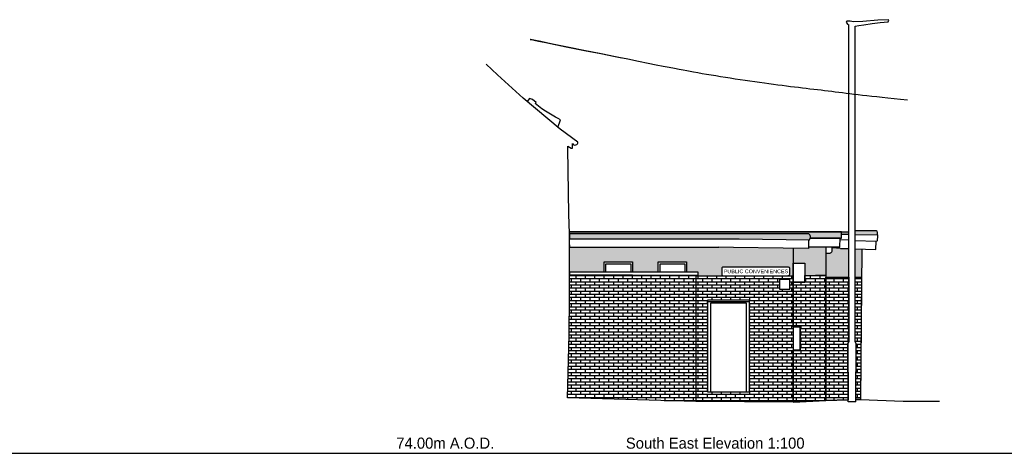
# Model space of a CAD drawing. Header units: metres. Extents: x 313915 to 314071, y 120624 to 120844.
# Tile 4 of 17: x 313927 to 313949, y 120644 to 120653. Entities that reach past the tile are written whole.
import ezdxf

# ---------------------------------------------------------------- set-up
doc = ezdxf.new("R2010")
doc.units = ezdxf.units.M
doc.header["$MEASUREMENT"] = 0
for name, color, linetype in [('Datum', 7, 'Continuous'), ('Elevations', 7, 'Continuous'), ('Text', 7, 'Continuous')]:
    doc.layers.add(name, color=color, linetype=linetype)
doc.layers.add('Elevations - Hatching', color=253, linetype='Continuous', transparency=0.8)
doc.styles.add('Arial', font='arial.ttf')
doc.styles.add('FCDFNT9', font='txt')

msp = doc.modelspace()

# ---------------------------------------------------------------- hatches: boundary and pattern name
at = {"layer": 'Elevations'}
h = msp.add_hatch(color=251, dxfattribs=at)
h.dxf.hatch_style = 1
edge = h.paths.add_edge_path()
edge.add_line((313944.9708593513, 120648.3319517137), (313939.0772769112, 120648.3319517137))
edge.add_line((313939.0772769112, 120648.3319517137), (313939.0780333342, 120648.2917297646))
edge.add_line((313939.0780333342, 120648.2917297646), (313944.2184083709, 120648.2960658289))
edge.add_arc((313944.2255198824, 120648.2187695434), 0.07762273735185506, -19.783834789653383, 95.25660106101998, ccw=False)
edge.add_line((313944.2985610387, 120648.1924963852), (313944.9708593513, 120648.1924963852))
edge.add_line((313944.9708593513, 120648.1924963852), (313944.9708593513, 120648.3319517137))
h.paths.add_polyline_path([(313945.134320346, 120648.3319517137), (313944.9708593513, 120648.3319517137), (313944.9708593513, 120648.2788063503), (313945.134320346, 120648.2761937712)])
h.paths.add_polyline_path([(313945.7553622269, 120648.3186105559), (313945.7469433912, 120648.3424016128), (313945.731073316, 120648.3536961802), (313945.2666644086, 120648.3536961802), (313945.2666644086, 120648.2740785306), (313945.7586806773, 120648.2662146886)])
edge = h.paths.add_edge_path()
edge.add_line((313944.2489534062, 120648.2959549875), (313939.0780333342, 120648.2917297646))
edge.add_line((313939.0780333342, 120648.2917297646), (313939.0780333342, 120648.1765774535))
edge.add_line((313939.0780333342, 120648.1765774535), (313942.7577598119, 120648.1765774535))
edge.add_line((313942.7577598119, 120648.1765774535), (313944.2772399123, 120648.1574719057))
edge.add_arc((313944.2180418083, 120648.2175105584), 0.08431521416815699, 314.596105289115, 428.4927191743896)
edge = h.paths.add_edge_path()
edge.add_arc((313962.3588632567, 120648.310733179), 0.0190912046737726, 1.691072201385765, 72.47371838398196)
edge.add_line((313962.3646124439, 120648.3289381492), (313962.3428077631, 120648.3303743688))
edge.add_line((313962.3428077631, 120648.3303743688), (313962.0977081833, 120648.3240200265))
edge.add_line((313962.0977081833, 120648.3240200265), (313961.756305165, 120648.3322026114))
edge.add_line((313961.756305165, 120648.3322026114), (313955.5669176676, 120648.3539470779))
edge.add_line((313955.5669176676, 120648.3539470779), (313955.1025087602, 120648.3539470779))
edge.add_line((313955.1025087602, 120648.3539470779), (313955.086638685, 120648.3426525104))
edge.add_line((313955.086638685, 120648.3426525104), (313955.0782198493, 120648.3188614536))
edge.add_line((313955.0782198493, 120648.3188614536), (313955.072344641, 120648.2260962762))
edge.add_line((313955.072344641, 120648.2260962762), (313959.366872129, 120648.2107464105))
edge.add_arc((313959.3835890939, 120648.163102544), 0.05049153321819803, 70.25580436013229, 109.3346144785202, ccw=False)
edge.add_line((313959.4006462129, 120648.2106256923), (313962.363852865, 120648.2000343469))
edge.add_arc((313962.3639157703, 120648.2176337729), 0.01759953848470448, 269.7952096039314, 344.227081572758)
edge.add_line((313962.3808526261, 120648.2128497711), (313962.3779461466, 120648.3112965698))
at = {"layer": 'Elevations', "transparency": 33554483}
h = msp.add_hatch(color=253, dxfattribs=at)
h.dxf.hatch_style = 1
h.paths.add_polyline_path([(313943.9300419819, 120647.9726608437), (313943.7099690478, 120647.9757754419), (313942.6338770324, 120647.9901042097), (313942.3149982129, 120647.996238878), (313939.0800942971, 120647.996238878), (313939.0801350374, 120647.457637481), (313939.8321312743, 120647.457637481), (313939.8321312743, 120647.6779580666), (313940.4473609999, 120647.6779580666), (313940.4473609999, 120647.457637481), (313941.0021906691, 120647.457637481), (313941.0021906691, 120647.6779580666), (313941.6174203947, 120647.6779580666), (313941.6174203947, 120647.457637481), (313941.8696495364, 120647.457637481), (313941.8696495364, 120647.3926934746), (313941.8199104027, 120647.3926934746), (313941.8199104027, 120647.3796046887), (313942.4073311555, 120647.3796046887, -0.4208991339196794), (313942.3795071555, 120647.4068021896), (313942.3795071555, 120647.5366569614, -0.4320204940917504), (313942.4071350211, 120647.5660063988), (313943.8269893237, 120647.5660063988, -0.3584382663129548), (313943.8520954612, 120647.5354843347), (313943.8520954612, 120647.4149314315, -0.2714403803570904), (313943.8422121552, 120647.3932099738, -0.1546358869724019), (313943.7992727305, 120647.3796046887), (313943.9300419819, 120647.3796046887), (313943.9300419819, 120647.6527346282)])
h.paths.add_polyline_path([(313944.633868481, 120648.002867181), (313944.2597099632, 120648.002867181), (313944.2597099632, 120647.9679951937), (313943.9300419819, 120647.9726608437), (313943.9300419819, 120647.6527346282), (313944.1784825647, 120647.6527346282), (313944.1784825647, 120647.3864088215), (313944.633868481, 120647.3994739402)])
edge = h.paths.add_edge_path()
edge.add_line((313945.134320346, 120647.9656870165), (313944.9514608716, 120647.9711240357))
edge.add_line((313944.9514608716, 120647.9711240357), (313944.7715534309, 120647.9864238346))
edge.add_spline(control_points=[(313944.7715534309, 120647.9864238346), (313944.7721286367, 120647.9657503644), (313944.7754790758, 120647.9384266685), (313944.7698172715, 120647.9096659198), (313944.7546875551, 120647.8844658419), (313944.7395568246, 120647.8718658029), (313944.7108094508, 120647.8648095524), (313944.633868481, 120647.8653137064)], knot_values=[0, 0, 0, 0, 0.8064430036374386, 1.806443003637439, 2.806443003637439, 3.806443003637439, 4.806443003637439, 4.806443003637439, 4.806443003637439, 4.806443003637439], degree=3, periodic=0)
edge.add_line((313944.633868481, 120647.8653137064), (313944.633868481, 120647.3994739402))
edge.add_line((313944.633868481, 120647.3994739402), (313944.633868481, 120647.345205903))
edge.add_line((313944.633868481, 120647.345205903), (313945.134320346, 120647.345205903))
edge.add_line((313945.134320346, 120647.345205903), (313945.134320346, 120647.9656870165))
h.paths.add_polyline_path([(313945.4116753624, 120647.9574403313), (313945.2666644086, 120647.9617519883), (313945.2666644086, 120647.345205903), (313945.4072435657, 120647.345205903)])
edge = h.paths.add_edge_path()
edge.add_line((313959.3633520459, 120647.8867457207), (313959.3633520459, 120648.0379181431))
edge.add_line((313959.3633520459, 120648.0379181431), (313955.4213259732, 120648.0379181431))
edge.add_line((313955.4213259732, 120648.0379181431), (313955.4260895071, 120647.3798555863))
edge.add_line((313955.4260895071, 120647.3798555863), (313957.2147705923, 120647.3835027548))
edge.add_line((313957.2147705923, 120647.3835027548), (313957.2146064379, 120647.4640089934))
edge.add_line((313957.214606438, 120647.4640089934), (313957.1072315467, 120647.4640089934))
edge.add_arc((313957.1027996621, 120647.4841051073), 0.0205790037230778, 102.4366209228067, 282.43662092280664, ccw=False)
edge.add_line((313957.0983677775, 120647.5042012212), (313957.214524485, 120647.5042012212))
edge.add_line((313957.2145244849, 120647.5042012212), (313957.2140791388, 120647.722612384))
edge.add_arc((313957.234318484, 120647.6523879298), 0.07308286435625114, 74.15617815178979, 106.0774767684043, ccw=False)
edge.add_line((313957.254271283, 120647.7226943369), (313957.2547167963, 120647.5042012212))
edge.add_line((313957.2547167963, 120647.5042012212), (313957.8349327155, 120647.5042012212))
edge.add_line((313957.8349327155, 120647.5042012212), (313957.834493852, 120647.7194330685))
edge.add_arc((313957.8547331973, 120647.6492086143), 0.07308286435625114, 74.15617815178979, 106.0774767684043, ccw=False)
edge.add_line((313957.8746859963, 120647.7195150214), (313957.8751250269, 120647.5042012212))
edge.add_line((313957.8751250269, 120647.5042012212), (313958.4651782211, 120647.5042012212))
edge.add_line((313958.4651782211, 120647.5042012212), (313958.4647384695, 120647.7198686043))
edge.add_arc((313958.4849778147, 120647.6496441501), 0.07308286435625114, 74.15617815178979, 106.0774767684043, ccw=False)
edge.add_line((313958.5049306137, 120647.7199505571), (313958.5053705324, 120647.5042012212))
edge.add_line((313958.5053705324, 120647.5042012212), (313958.6216459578, 120647.5042012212))
edge.add_arc((313958.6142951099, 120647.4841051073), 0.02139833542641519, -69.90826118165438, 69.90826118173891, ccw=False)
edge.add_line((313958.6216459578, 120647.4640089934), (313958.5054524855, 120647.4640089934))
edge.add_line((313958.5054524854, 120647.4640089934), (313958.5056112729, 120647.3861348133))
edge.add_line((313958.5056112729, 120647.3861348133), (313960.3994512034, 120647.3899964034))
edge.add_spline(control_points=[(313960.3994512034, 120647.3899964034), (313960.3988545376, 120647.433493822), (313960.3981614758, 120647.4740802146), (313960.3951965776, 120647.59460545), (313960.3924388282, 120647.6616409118), (313960.3860507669, 120647.7557776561), (313960.382445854, 120647.7866068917), (313960.3717747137, 120647.8652805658), (313960.3646667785, 120647.8962398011), (313960.3524510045, 120647.9426580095), (313960.3477215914, 120647.9594395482), (313960.3364119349, 120647.990943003), (313960.3305298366, 120648.005864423), (313960.3207631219, 120648.0305550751), (313960.3198179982, 120648.0329443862), (313960.3188364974, 120648.0354251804), (313960.3178501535, 120648.0379181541)], knot_values=[1.896130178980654, 1.896130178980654, 1.896130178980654, 1.896130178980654, 2.328642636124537, 2.328642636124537, 3.254624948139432, 3.254624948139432, 4.180607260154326, 4.180607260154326, 5.935741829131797, 5.935741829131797, 7.1732646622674, 7.1732646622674, 8, 8, 8, 8.080003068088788, 8.080003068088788, 8.080003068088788, 8.080003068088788], degree=3, periodic=0)
edge.add_line((313960.3178501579, 120648.0379181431), (313959.4038899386, 120648.0379181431))
edge.add_line((313959.4038899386, 120648.0379181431), (313959.4038899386, 120647.8921134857))
edge.add_arc((313959.3880852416, 120647.85571515), 0.03968157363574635, 0, 66.5287996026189, ccw=False)
edge.add_arc((313959.3880852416, 120647.85571515), 0.03968157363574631, -180, 0, ccw=False)
edge.add_arc((313959.3880852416, 120647.85571515), 0.03968157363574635, 128.5569126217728, 180, ccw=False)
h.paths.add_polyline_path([(313956.9734866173, 120647.5583189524), (313956.9734866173, 120647.4251220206, -0.4075594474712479), (313956.9469015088, 120647.3979245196), (313955.5537210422, 120647.3979245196, -0.1546358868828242), (313955.5107816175, 120647.4115298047, -0.2168072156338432), (313955.5008983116, 120647.4283937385), (313955.5008983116, 120647.5538041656, -0.3584382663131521), (313955.5260044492, 120647.5843262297), (313956.9458587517, 120647.5843262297, -0.3966280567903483)], flags=16)
h.paths.add_polyline_path([(313958.4652601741, 120647.4640089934), (313957.8752069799, 120647.4640089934), (313957.8753683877, 120647.3848497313), (313958.4654191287, 120647.3860528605)], flags=17)
h.paths.add_polyline_path([(313957.8350146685, 120647.4640089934), (313957.2547987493, 120647.4640089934), (313957.2549627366, 120647.3835847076), (313957.8351762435, 120647.3847677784)], flags=17)
edge = h.paths.add_edge_path()
edge.add_line((313962.2077761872, 120648.0379181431), (313960.3609030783, 120648.0379181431))
edge.add_spline(control_points=[(313960.3609030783, 120648.0379181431), (313960.3672817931, 120648.0217794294), (313960.3719063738, 120648.0099998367), (313960.3837966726, 120647.97811931), (313960.389033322, 120647.9604621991), (313960.4022312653, 120647.9113659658), (313960.4104253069, 120647.8776101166), (313960.4220147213, 120647.7930196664), (313960.4257766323, 120647.7611515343), (313960.4323780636, 120647.6649303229), (313960.4351881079, 120647.5968677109), (313960.4381922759, 120647.4747434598), (313960.4388897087, 120647.4338598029), (313960.4394895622, 120647.3900780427)], knot_values=[1.894384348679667, 1.894384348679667, 1.894384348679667, 1.894384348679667, 2.47913062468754, 2.47913062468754, 3.717815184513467, 3.717815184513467, 5.607353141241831, 5.607353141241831, 6.543832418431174, 6.543832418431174, 7.480311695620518, 7.480311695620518, 7.914550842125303, 7.914550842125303, 7.914550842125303, 7.914550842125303], degree=3, periodic=0)
edge.add_line((313960.4394895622, 120647.3900780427), (313960.5218537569, 120647.3902459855))
edge.add_line((313960.5218537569, 120647.3902459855), (313960.5218537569, 120647.6930102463))
edge.add_line((313960.5218537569, 120647.6930102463), (313961.1369818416, 120647.6930102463))
edge.add_line((313961.1369818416, 120647.6930102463), (313961.1369818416, 120647.3915002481))
edge.add_line((313961.1369818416, 120647.3915002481), (313961.2953312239, 120647.3918231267))
edge.add_line((313961.2953312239, 120647.3918231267), (313961.2953312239, 120647.6930102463))
edge.add_line((313961.2953312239, 120647.6930102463), (313961.9104593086, 120647.6930102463))
edge.add_line((313961.9104593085, 120647.6930102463), (313961.9104593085, 120647.3930773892))
edge.add_line((313961.9104593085, 120647.3930773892), (313962.2056443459, 120647.3936792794))
edge.add_line((313962.2056443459, 120647.3936792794), (313962.2077761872, 120648.0379181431))
h.paths.add_polyline_path([(313955.5215655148, 120647.4295015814), (313956.9584113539, 120647.4295015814), (313956.9584113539, 120647.5536762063), (313955.5215655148, 120647.5536762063)], flags=8)
at = {"layer": 'Elevations - Hatching', "transparency": 33554483}
h = msp.add_hatch(dxfattribs=at)
h.set_pattern_fill('AR-BRSTD', color=256, scale=0.001)
h.set_pattern_definition([(0, (313866.5816073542, 120697.5140731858), (0, 0.0677418), []), (90, (313866.5816073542, 120697.5140731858), (-0.1016, 0.0677418), [0.0677418, -0.0677418])])
h.paths.add_polyline_path([(313945.134320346, 120647.345205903), (313944.633868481, 120647.345205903), (313944.633868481, 120644.6773979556), (313945.1152092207, 120644.6903465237), (313945.1077133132, 120645.8999150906), (313945.134320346, 120645.9539706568)])
h.paths.add_polyline_path([(313945.4072435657, 120647.345205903), (313945.2666644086, 120647.345205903), (313945.2666644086, 120645.9539706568), (313945.2932714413, 120645.8999150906), (313945.2858039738, 120644.6949357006), (313945.3880789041, 120644.697687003)])
h.paths.add_polyline_path([(313941.8199104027, 120647.3926934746), (313939.0801388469, 120647.4072743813), (313939.0801762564, 120646.9127064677), (313939.072618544, 120646.0980413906), (313939.0356381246, 120644.7353069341), (313941.8199104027, 120644.6558926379)])
h.paths.add_polyline_path([(313942.970818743, 120646.8542991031), (313942.970818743, 120644.8542991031), (313942.080818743, 120644.8542991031), (313942.080818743, 120646.8542991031)], flags=16)
h.paths.add_polyline_path([(313943.8579440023, 120647.0900539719), (313943.6310744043, 120647.0900539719), (313943.6310744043, 120647.299181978), (313943.8579440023, 120647.299181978)], flags=16)
h.paths.add_polyline_path([(313943.9300419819, 120647.3796046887), (313941.8199104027, 120647.3796046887), (313941.8199104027, 120644.6558926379), (313943.9300419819, 120644.6420628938)])
h.paths.add_polyline_path([(313944.1784825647, 120647.3864088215), (313944.633868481, 120647.3994739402), (313944.633868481, 120644.6773979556), (313943.9300419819, 120644.6420628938), (313943.9300419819, 120645.7635045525), (313944.0777413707, 120645.7635045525), (313944.0777413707, 120646.2735561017), (313943.9300419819, 120646.2735561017), (313943.9300419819, 120647.2396785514), (313944.1784825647, 120647.2396785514)])

# ---------------------------------------------------------------- linework, layer by layer
at = {"layer": 'Datum'}
msp.add_lwpolyline([(313925.1966130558, 120643.5317297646), (313968.5338143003, 120643.5317297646)], dxfattribs=at)
at = {"layer": 'Elevations'}
for p, q in [((313942.080818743, 120644.8542991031), (313942.080818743, 120646.8542991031)), ((313942.080818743, 120646.8542991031), (313942.970818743, 120646.8542991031)), ((313942.080818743, 120646.823950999), (313942.970818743, 120646.823950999)), ((313942.140818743, 120644.8542991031), (313942.140818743, 120646.7942991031)), ((313942.140818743, 120646.7942991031), (313942.910818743, 120646.7942991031)), ((313942.910818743, 120646.7942991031), (313942.910818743, 120644.8542991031)), ((313942.970818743, 120646.8542991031), (313942.970818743, 120644.8542991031))]:
    msp.add_line(p, q, dxfattribs=at)
for points in [[(313945.2666644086, 120652.7832437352), (313945.3470776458, 120652.8004116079), (313945.4600230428, 120652.8169012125), (313945.638726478, 120652.8429912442), (313945.8093505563, 120652.8645809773), (313945.9854811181, 120652.8780706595), (313946.0010504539, 120652.9133792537), (313945.9860797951, 120652.9256470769), (313945.7630217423, 120652.9133792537), (313945.438673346, 120652.8880925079), (313945.2363877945, 120652.8813924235), (313945.1613206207, 120652.8924534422), (313945.0896213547, 120652.8919725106), (313945.077591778, 120652.8698508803), (313945.1055007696, 120652.8289737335), (313945.134320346, 120652.8159487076)], [(313945.1154923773, 120644.644655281), (313945.1077133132, 120645.8999150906), (313945.134320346, 120645.9539706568), (313945.134320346, 120652.8159487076)], [(313945.2854923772, 120644.644655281), (313945.2932714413, 120645.8999150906), (313945.2666644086, 120645.9539706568), (313945.2666644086, 120652.7832437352)], [(313939.2654093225, 120650.2701099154), (313938.8824186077, 120650.5505161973), (313938.0787214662, 120651.2250999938), (313937.5205752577, 120651.7301765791), (313937.277086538, 120651.9588225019)], [(313938.341301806, 120651.1080828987), (313938.3574020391, 120651.1313854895), (313938.2809218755, 120651.1972967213), (313938.2137128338, 120651.2181924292), (313938.1613195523, 120651.1557712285)], [(313938.8309948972, 120650.5936787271), (313938.8884338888, 120650.7540809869)], [(313939.035610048, 120644.7342723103), (313939.072618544, 120646.0980413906), (313939.0801762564, 120646.9127064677), (313939.0800942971, 120647.996238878), (313939.0780333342, 120648.1765774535), (313939.0780333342, 120648.2917297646), (313939.0701220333, 120648.7124043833), (313939.0479186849, 120650.1357782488), (313939.0479186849, 120650.1888450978), (313939.1150993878, 120650.1455555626), (313939.1237620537, 120650.1399735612), (313939.1488914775, 120650.1399735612), (313939.1488914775, 120650.2399955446)], [(313939.0772769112, 120648.3319517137), (313945.134320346, 120648.3319517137)], [(313944.2985610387, 120648.1924963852), (313944.9708593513, 120648.1924963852), (313944.9708593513, 120648.3319517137), (313939.0772769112, 120648.3319517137)], [(313939.0780333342, 120648.2917297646), (313944.2580488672, 120648.2917297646)], [(313939.0780333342, 120648.2917297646), (313939.0780333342, 120648.1765774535), (313942.7577598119, 120648.1765774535), (313944.2772399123, 120648.1574719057)], [(313944.2597099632, 120648.002867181), (313944.9350601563, 120648.002867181), (313944.9459136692, 120648.1924963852), (313944.2985610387, 120648.1924963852)], [(313944.9459136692, 120648.1924963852), (313944.9708593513, 120648.1924963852), (313944.9708593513, 120648.3319517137)], [(313944.9708593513, 120648.2788063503), (313945.134320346, 120648.2761937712)], [(313945.7559412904, 120648.1549542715), (313945.76149096, 120648.2218424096), (313945.7553622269, 120648.3186105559), (313945.7469433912, 120648.3424016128), (313945.731073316, 120648.3536961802), (313945.2666644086, 120648.3536961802)], [(313945.2666644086, 120648.2740785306), (313945.7586806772, 120648.2662146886)], [(313939.079519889, 120648.0465007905), (313939.0800942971, 120648.0465007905)], [(313939.0800942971, 120648.0465007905), (313939.0800942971, 120647.996238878)], [(313939.0800942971, 120647.996238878), (313942.3149982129, 120647.996238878)], [(313944.2597099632, 120648.1576923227), (313944.2597099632, 120647.9679951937), (313943.7099690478, 120647.9757754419), (313942.6338770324, 120647.9901042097), (313942.3149982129, 120647.996238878)], [(313943.9300419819, 120647.9726608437), (313943.9300419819, 120644.6420628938)], [(313944.633868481, 120648.002867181), (313944.633868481, 120644.6773979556)], [(313944.9514608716, 120647.9711240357), (313944.7715534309, 120647.9864238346)], [(313945.134320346, 120648.1465290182), (313944.9439064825, 120648.1574274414)], [(313944.9514608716, 120647.9711240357), (313945.134320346, 120647.9656870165)], [(313945.2666644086, 120648.1426123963), (313945.7221949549, 120648.1270607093)], [(313945.2666644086, 120647.9617519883), (313945.7199675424, 120647.9482737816), (313945.7221949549, 120648.1270607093)], [(313945.4116753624, 120647.9574403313), (313945.3880789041, 120644.697687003)], [(313939.8321312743, 120647.457637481), (313939.8321312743, 120647.6779580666), (313940.4473609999, 120647.6779580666), (313940.4473609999, 120647.457637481)], [(313939.8723000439, 120647.457637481), (313939.8723000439, 120647.6377892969), (313940.4071922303, 120647.6377892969), (313940.4071922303, 120647.457637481)], [(313941.0021906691, 120647.457637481), (313941.0021906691, 120647.6779580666), (313941.6174203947, 120647.6779580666), (313941.6174203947, 120647.457637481)], [(313941.0423594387, 120647.457637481), (313941.0423594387, 120647.6377892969), (313941.5772516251, 120647.6377892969), (313941.5772516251, 120647.457637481)], [(313939.0847573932, 120647.457637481), (313939.0801350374, 120647.4576371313)], [(313941.8199104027, 120647.3926934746), (313941.8696495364, 120647.3926934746), (313941.8696495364, 120647.457637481), (313939.0847573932, 120647.457637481), (313939.0847573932, 120647.4072498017), (313941.8199104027, 120647.3926934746)], [(313941.8199104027, 120647.3926934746), (313941.8199104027, 120644.6558926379)], [(313941.8199104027, 120647.3796046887), (313943.9300419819, 120647.3796046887)], [(313944.1784825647, 120647.3864088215), (313944.633868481, 120647.3994739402)], [(313944.633868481, 120647.345205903), (313945.134320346, 120647.345205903)], [(313945.2666644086, 120647.345205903), (313945.4072435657, 120647.345205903)], [(313943.9300419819, 120646.2735561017), (313944.0777413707, 120646.2735561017), (313944.0777413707, 120645.7635045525), (313943.9300419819, 120645.7635045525)], [(313942.970818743, 120644.8542991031), (313942.080818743, 120644.8542991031)], [(313941.8199104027, 120644.6558926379), (313939.0356381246, 120644.7353069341)], [(313943.9300419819, 120644.6420628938), (313941.8199104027, 120644.6558926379)], [(313943.9300419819, 120644.6420628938), (313944.633868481, 120644.6773979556)], [(313944.633868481, 120644.6773979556), (313945.1152092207, 120644.6903465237)], [(313945.2854923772, 120644.644655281), (313945.1154923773, 120644.644655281)], [(313945.2858039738, 120644.6949357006), (313945.3880789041, 120644.697687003)], [(313945.3880789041, 120644.697687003), (313946.3086228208, 120644.6626096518), (313947.0956578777, 120644.6639360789)]]:
    msp.add_lwpolyline(points, dxfattribs=at)
msp.add_lwpolyline([(313942.4073311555, 120647.3796046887), (313943.7992727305, 120647.3796046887, 0.1546358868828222), (313943.8422121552, 120647.3932099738, 0.2168072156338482), (313943.8520954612, 120647.4100739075), (313943.8520954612, 120647.5354843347, 0.3584382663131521), (313943.8269893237, 120647.5660063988), (313942.4071350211, 120647.5660063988, 0.4320204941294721), (313942.3795071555, 120647.5366569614), (313942.3795071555, 120647.4068021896, 0.420899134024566), (313942.4073311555, 120647.3796046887, 0.4151716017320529)], format="xyb", dxfattribs=at)
for points in [[(313943.9300419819, 120647.6527346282), (313944.1784825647, 120647.6527346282), (313944.1784825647, 120647.2396785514), (313943.9300419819, 120647.2396785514)], [(313944.1784825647, 120647.3864088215), (313944.633868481, 120647.3994739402), (313944.633868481, 120644.6773979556), (313943.9300419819, 120644.6420628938), (313943.9300419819, 120645.7635045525), (313944.0777413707, 120645.7635045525), (313944.0777413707, 120646.2735561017), (313943.9300419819, 120646.2735561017), (313943.9300419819, 120647.2396785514), (313944.1784825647, 120647.2396785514)], [(313945.134320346, 120647.345205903), (313945.134320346, 120645.9539706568), (313945.1077133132, 120645.8999150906), (313945.1152092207, 120644.6903465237), (313944.633868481, 120644.6773979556), (313944.633868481, 120647.345205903)], [(313945.4072435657, 120647.345205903), (313945.3880789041, 120644.697687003), (313945.2858039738, 120644.6949357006), (313945.2932714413, 120645.8999150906), (313945.2666644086, 120645.9539706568), (313945.2666644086, 120647.345205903)], [(313943.6310744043, 120647.0900539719), (313943.8579440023, 120647.0900539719), (313943.8579440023, 120647.299181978), (313943.6310744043, 120647.299181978)]]:
    msp.add_lwpolyline(points, close=True, dxfattribs=at)
for centre, radius, start, end in [((313939.2027369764, 120650.2721290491), 0.06270486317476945, 210.8275840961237, 358.1547230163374), ((313944.2180418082, 120648.2175105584), 0.08431521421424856, 314.596105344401, 61.67359371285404), ((313945.7285171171, 120648.1537723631), 0.02744962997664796, 256.6841662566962, 2.467767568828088)]:
    msp.add_arc(centre, radius, start, end, dxfattribs=at)
msp.add_open_spline([(313940.2153609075, 120652.0937313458), (313937.6575995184, 120652.6122751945), (313941.035906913, 120651.9364714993), (313941.6990882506, 120651.7960607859), (313943.5087854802, 120651.5152393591), (313944.7741658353, 120651.3801084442), (313945.5724345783, 120651.2690506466), (313946.4047920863, 120651.191622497)], degree=3, knots=[0, 0, 0, 0, 0.1436708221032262, 1, 2, 3, 4, 4, 4, 4], dxfattribs=at)
for points in [[(313938.8884338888, 120650.7540809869), (313938.763252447, 120650.8201466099), (313938.5213362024, 120650.95472286), (313938.341301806, 120651.1080828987)], [(313944.633868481, 120647.8653137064), (313944.7108094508, 120647.8648095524), (313944.7395568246, 120647.8718658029), (313944.7546875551, 120647.8844658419), (313944.7698172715, 120647.9096659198), (313944.7758695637, 120647.9404102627), (313944.7713303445, 120647.9717068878), (313944.7713303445, 120648.002867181)]]:
    msp.add_open_spline(points, degree=3, dxfattribs=at)

# ---------------------------------------------------------------- texts
at = {"layer": 'Elevations', "style": 'Arial', "width": 1.05}
msp.add_text('PUBLIC CONVENIENCES', height=0.08, dxfattribs=at).set_placement((313942.4233918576, 120647.4332417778))
at = {"layer": 'Text', "char_height": 0.24, "attachment_point": 1, "style": 'FCDFNT9'}
for s, width, insert in [('74.00m A.O.D.', 3.261969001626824, (313935.32924238, 120643.8717297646)), ('South East Elevation 1:100 ', 6.829724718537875, (313940.30223674, 120643.8717297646))]:
    msp.add_mtext_dynamic_manual_height_columns(s, width=width, gutter_width=5.896008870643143, heights=[0], dxfattribs=dict(at, insert=insert))

doc.saveas('drawing.dxf')
